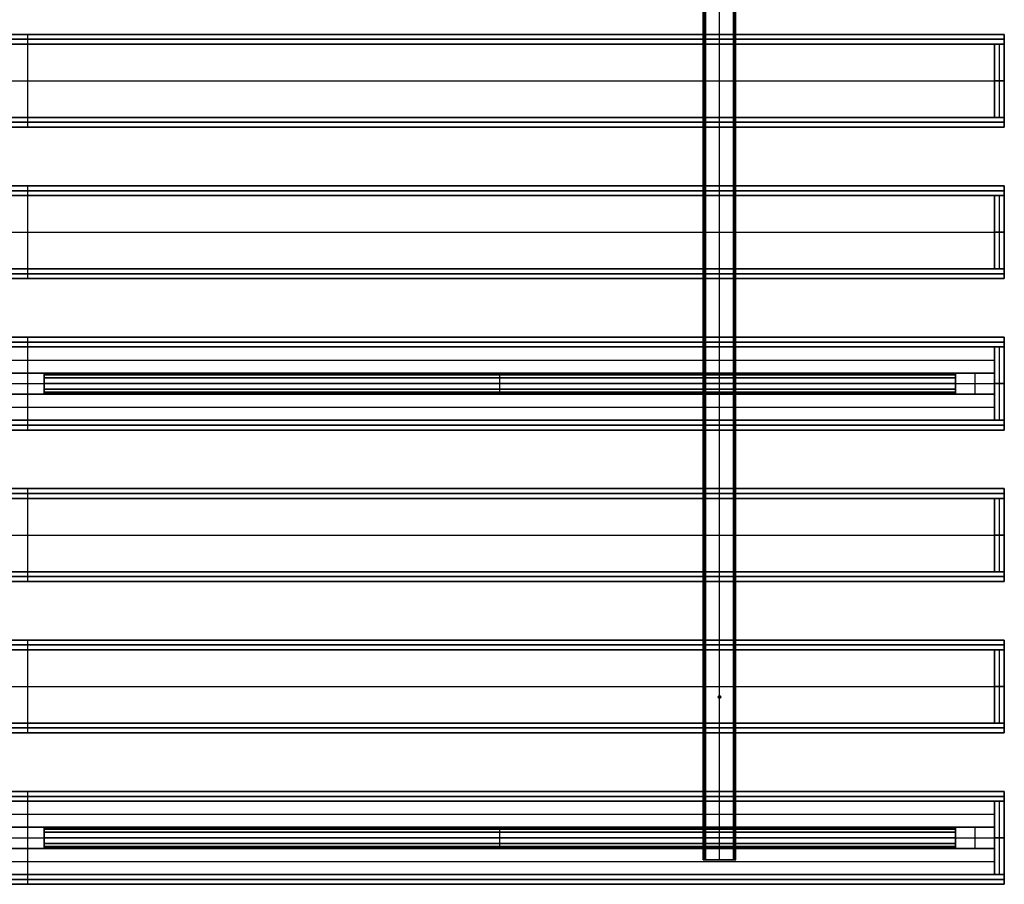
# Model space of a CAD drawing. Header units: millimetres. Extents: x -1200 to 1200, y -1080 to 1080.
# Tile 3 of 4: x -10 to 1200, y -1080 to -18. Entities that reach past the tile are written whole.
import ezdxf

# ---------------------------------------------------------------- set-up
doc = ezdxf.new("R2010")
doc.units = ezdxf.units.MM
doc.layers.add('Default', color=7, linetype='Continuous', true_color=0x000000)

msp = doc.modelspace()

# ---------------------------------------------------------------- linework, layer by layer
at = {"layer": 'Default', "color": 250, "true_color": 0x222933}
for p, q in [((830, 1050, 255), (830, -1050, 255)), ((831.5, -1050, 240), (831.5, 1050, 240)), ((833, -1050, 253.5), (833, 1050, 253.5)), ((850, -1050, 267), (850, 1050, 267)), ((850, -1050, 270), (850, 1050, 270)), ((867, 1050, 253.5), (867, -1050, 253.5)), ((868.5, -1050, 240), (868.5, 1050, 240)), ((870, -1050, 255), (870, 1050, 255)), ((830, -1050, 255), (833, -1050, 255)), ((850, -1050, 267), (850, -1050, 270)), ((867, -1050, 255), (870, -1050, 255))]:
    msp.add_line(p, q, dxfattribs=at)
at = {"layer": 'Default', "color": 159, "true_color": 0x303b47}
for p, q in [((-1200, -36, 180), (1200, -36, 180)), ((0, -48, 240), (0, -36, 240)), ((0, -48, 120), (0, -36, 120)), ((0, -36, 240), (0, -36, 120)), ((1200, -48, 180), (1200, -36, 180)), ((-1200, -42, 240), (1200, -42, 240)), ((1200, -42, 120), (-1200, -42, 120)), ((-1200, -48, 126), (1200, -48, 126)), ((-1200, -48, 180), (1200, -48, 180)), ((0, -48, 120), (0, -48, 132)), ((0, -138, 120), (0, -48, 120)), ((0, -138, 132), (0, -48, 132)), ((0, -48, 240), (0, -48, 120)), ((1188, -48, 180), (1200, -48, 180)), ((1188, -138, 180), (1188, -48, 180)), ((1194, -138, 132), (1194, -48, 132)), ((1194, -48, 132), (1194, -48, 228)), ((1194, -138, 228), (1194, -48, 228)), ((1200, -42, 120), (1200, -42, 240)), ((1200, -138, 126), (1200, -48, 126)), ((1200, -138, 180), (1200, -48, 180)), ((-1200, -93, 120), (1200, -93, 120)), ((-1200, -93, 132), (1200, -93, 132)), ((1200, -93, 132), (1188, -93, 132)), ((1188, -93, 228), (1200, -93, 228)), ((1188, -93, 132), (1188, -93, 228)), ((1200, -93, 120), (1200, -93, 132)), ((1200, -93, 132), (1200, -93, 228)), ((-1200, -138, 126), (1200, -138, 126)), ((-1200, -138, 180), (1200, -138, 180)), ((-1200, -144, 240), (1200, -144, 240)), ((1200, -144, 120), (-1200, -144, 120)), ((0, -138, 132), (0, -138, 120)), ((0, -150, 240), (0, -138, 240)), ((0, -150, 120), (0, -138, 120)), ((0, -138, 240), (0, -138, 120)), ((1188, -138, 180), (1200, -138, 180)), ((1194, -138, 228), (1194, -138, 132)), ((1200, -150, 180), (1200, -138, 180)), ((1200, -144, 120), (1200, -144, 240)), ((-1200, -150, 180), (1200, -150, 180)), ((0, -150, 240), (0, -150, 120)), ((-1200, -594, 180), (1200, -594, 180)), ((-1200, -600, 240), (1200, -600, 240)), ((1200, -600, 120), (-1200, -600, 120)), ((0, -606, 240), (0, -594, 240)), ((0, -606, 120), (0, -594, 120)), ((0, -594, 240), (0, -594, 120)), ((1200, -606, 180), (1200, -594, 180)), ((1200, -600, 120), (1200, -600, 240)), ((-1200, -606, 126), (1200, -606, 126)), ((-1200, -606, 180), (1200, -606, 180)), ((0, -606, 120), (0, -606, 132)), ((0, -696, 120), (0, -606, 120)), ((0, -696, 132), (0, -606, 132)), ((0, -606, 240), (0, -606, 120)), ((1188, -606, 180), (1200, -606, 180)), ((1188, -696, 180), (1188, -606, 180)), ((1194, -696, 132), (1194, -606, 132)), ((1194, -606, 132), (1194, -606, 228)), ((1194, -696, 228), (1194, -606, 228)), ((1200, -696, 126), (1200, -606, 126)), ((1200, -696, 180), (1200, -606, 180)), ((-1200, -651, 120), (1200, -651, 120)), ((-1200, -651, 132), (1200, -651, 132)), ((1200, -651, 132), (1188, -651, 132)), ((1188, -651, 228), (1200, -651, 228)), ((1188, -651, 132), (1188, -651, 228)), ((1200, -651, 120), (1200, -651, 132)), ((1200, -651, 132), (1200, -651, 228)), ((-1200, -696, 126), (1200, -696, 126)), ((-1200, -696, 180), (1200, -696, 180)), ((0, -696, 132), (0, -696, 120)), ((0, -708, 240), (0, -696, 240)), ((0, -708, 120), (0, -696, 120)), ((0, -696, 240), (0, -696, 120)), ((1188, -696, 180), (1200, -696, 180)), ((1194, -696, 228), (1194, -696, 132)), ((1200, -708, 180), (1200, -696, 180)), ((-1200, -702, 240), (1200, -702, 240)), ((1200, -702, 120), (-1200, -702, 120)), ((-1200, -708, 180), (1200, -708, 180)), ((0, -708, 240), (0, -708, 120)), ((1200, -702, 120), (1200, -702, 240))]:
    msp.add_line(p, q, dxfattribs=at)
at = {"layer": 'Default', "color": 159, "true_color": 0x293442}
for p, q in [((-1200, -48, 234), (1200, -48, 234)), ((0, -48, 228), (0, -48, 240)), ((0, -138, 228), (0, -48, 228)), ((0, -138, 240), (0, -48, 240)), ((1200, -138, 234), (1200, -48, 234)), ((-1200, -93, 228), (1200, -93, 228)), ((-1200, -93, 240), (1200, -93, 240)), ((1200, -93, 228), (1200, -93, 240)), ((-1200, -138, 234), (1200, -138, 234)), ((0, -138, 240), (0, -138, 228)), ((-1200, -234, 234), (1200, -234, 234)), ((0, -234, 228), (0, -234, 240)), ((0, -324, 228), (0, -234, 228)), ((0, -324, 240), (0, -234, 240)), ((1200, -324, 234), (1200, -234, 234)), ((-1200, -279, 228), (1200, -279, 228)), ((-1200, -279, 240), (1200, -279, 240)), ((1200, -279, 228), (1200, -279, 240)), ((-1200, -324, 234), (1200, -324, 234)), ((0, -324, 240), (0, -324, 228)), ((-1200, -420, 234), (1200, -420, 234)), ((0, -420, 228), (0, -420, 240)), ((0, -510, 228), (0, -420, 228)), ((0, -510, 240), (0, -420, 240)), ((1200, -510, 234), (1200, -420, 234)), ((-1200, -465, 228), (1200, -465, 228)), ((-1200, -465, 240), (1200, -465, 240)), ((1200, -465, 228), (1200, -465, 240)), ((-1200, -510, 234), (1200, -510, 234)), ((0, -510, 240), (0, -510, 228)), ((-1200, -606, 234), (1200, -606, 234)), ((0, -606, 228), (0, -606, 240)), ((0, -696, 228), (0, -606, 228)), ((0, -696, 240), (0, -606, 240)), ((1200, -696, 234), (1200, -606, 234)), ((-1200, -651, 228), (1200, -651, 228)), ((-1200, -651, 240), (1200, -651, 240)), ((1200, -651, 228), (1200, -651, 240)), ((-1200, -696, 234), (1200, -696, 234)), ((0, -696, 240), (0, -696, 228)), ((-1200, -792, 234), (1200, -792, 234)), ((0, -792, 228), (0, -792, 240)), ((0, -882, 228), (0, -792, 228)), ((0, -882, 240), (0, -792, 240)), ((1200, -882, 234), (1200, -792, 234)), ((-1200, -837, 228), (1200, -837, 228)), ((-1200, -837, 240), (1200, -837, 240)), ((1200, -837, 228), (1200, -837, 240)), ((-1200, -882, 234), (1200, -882, 234)), ((0, -882, 240), (0, -882, 228)), ((-1200, -978, 234), (1200, -978, 234)), ((0, -978, 228), (0, -978, 240)), ((0, -1068, 228), (0, -978, 228)), ((0, -1068, 240), (0, -978, 240)), ((1200, -1068, 234), (1200, -978, 234)), ((-1200, -1023, 228), (1200, -1023, 228)), ((-1200, -1023, 240), (1200, -1023, 240)), ((1200, -1023, 228), (1200, -1023, 240)), ((-1200, -1068, 234), (1200, -1068, 234)), ((0, -1068, 240), (0, -1068, 228))]:
    msp.add_line(p, q, dxfattribs=at)
at = {"layer": 'Default', "color": 251, "true_color": 0x535b60}
for p, q in [((-1200, -222, 150), (1200, -222, 150)), ((-1200, -228, 240), (1200, -228, 240)), ((1200, -228, 60), (-1200, -228, 60)), ((0, -234, 240), (0, -222, 240)), ((0, -234, 60), (0, -222, 60)), ((0, -222, 240), (0, -222, 60)), ((1200, -234, 150), (1200, -222, 150)), ((1200, -228, 60), (1200, -228, 240)), ((-1200, -234, 66), (1200, -234, 66)), ((-1200, -234, 150), (1200, -234, 150)), ((0, -234, 60), (0, -234, 72)), ((0, -324, 60), (0, -234, 60)), ((0, -324, 72), (0, -234, 72)), ((0, -234, 240), (0, -234, 60)), ((1188, -234, 150), (1200, -234, 150)), ((1188, -324, 150), (1188, -234, 150)), ((1194, -324, 72), (1194, -234, 72)), ((1194, -234, 72), (1194, -234, 228)), ((1194, -324, 228), (1194, -234, 228)), ((1200, -324, 66), (1200, -234, 66)), ((1200, -324, 150), (1200, -234, 150)), ((-1200, -279, 60), (1200, -279, 60)), ((-1200, -279, 72), (1200, -279, 72)), ((1200, -279, 72), (1188, -279, 72)), ((1188, -279, 228), (1200, -279, 228)), ((1188, -279, 72), (1188, -279, 228)), ((1200, -279, 60), (1200, -279, 72)), ((1200, -279, 72), (1200, -279, 228)), ((-1200, -324, 66), (1200, -324, 66)), ((-1200, -324, 150), (1200, -324, 150)), ((0, -324, 72), (0, -324, 60)), ((0, -336, 240), (0, -324, 240)), ((0, -336, 60), (0, -324, 60)), ((0, -324, 240), (0, -324, 60)), ((1188, -324, 150), (1200, -324, 150)), ((1194, -324, 228), (1194, -324, 72)), ((1200, -336, 150), (1200, -324, 150)), ((-1200, -330, 240), (1200, -330, 240)), ((1200, -330, 60), (-1200, -330, 60)), ((-1200, -336, 150), (1200, -336, 150)), ((0, -336, 240), (0, -336, 60)), ((1200, -330, 60), (1200, -330, 240)), ((-1200, -780, 150), (1200, -780, 150)), ((-1200, -786, 240), (1200, -786, 240)), ((1200, -786, 60), (-1200, -786, 60)), ((0, -792, 240), (0, -780, 240)), ((0, -792, 60), (0, -780, 60)), ((0, -780, 240), (0, -780, 60)), ((1200, -792, 150), (1200, -780, 150)), ((1200, -786, 60), (1200, -786, 240)), ((-1200, -792, 66), (1200, -792, 66)), ((-1200, -792, 150), (1200, -792, 150)), ((0, -792, 60), (0, -792, 72)), ((0, -882, 60), (0, -792, 60)), ((0, -882, 72), (0, -792, 72)), ((0, -792, 240), (0, -792, 60)), ((1188, -792, 150), (1200, -792, 150)), ((1188, -882, 150), (1188, -792, 150)), ((1194, -882, 72), (1194, -792, 72)), ((1194, -792, 72), (1194, -792, 228)), ((1194, -882, 228), (1194, -792, 228)), ((1200, -882, 66), (1200, -792, 66)), ((1200, -882, 150), (1200, -792, 150)), ((-1200, -837, 60), (1200, -837, 60)), ((-1200, -837, 72), (1200, -837, 72)), ((1200, -837, 72), (1188, -837, 72)), ((1188, -837, 228), (1200, -837, 228)), ((1188, -837, 72), (1188, -837, 228)), ((1200, -837, 60), (1200, -837, 72)), ((1200, -837, 72), (1200, -837, 228)), ((-1200, -882, 66), (1200, -882, 66)), ((-1200, -882, 150), (1200, -882, 150)), ((0, -882, 72), (0, -882, 60)), ((0, -894, 240), (0, -882, 240)), ((0, -894, 60), (0, -882, 60)), ((0, -882, 240), (0, -882, 60)), ((1188, -882, 150), (1200, -882, 150)), ((1194, -882, 228), (1194, -882, 72)), ((1200, -894, 150), (1200, -882, 150)), ((-1200, -888, 240), (1200, -888, 240)), ((1200, -888, 60), (-1200, -888, 60)), ((-1200, -894, 150), (1200, -894, 150)), ((0, -894, 240), (0, -894, 60)), ((1200, -888, 60), (1200, -888, 240))]:
    msp.add_line(p, q, dxfattribs=at)
at = {"layer": 'Default', "color": 169, "true_color": 0x202e45}
for p, q in [((-1200, -408, 120), (1200, -408, 120)), ((0, -420, 240), (0, -408, 240)), ((0, -420), (0, -408)), ((0, -408, 240), (0, -408)), ((1200, -420, 120), (1200, -408, 120)), ((-1200, -414, 240), (1200, -414, 240)), ((1200, -414), (-1200, -414)), ((-1200, -420, 120), (1200, -420, 120)), ((-1188, -420, 6), (1188, -420, 6)), ((0, -420), (0, -420, 12)), ((0, -452), (0, -420)), ((0, -452, 12), (0, -420, 12)), ((0, -420, 240), (0, -420)), ((1188, -452, 6), (1188, -420, 6)), ((1188, -420, 114), (1200, -420, 114)), ((1188, -510, 114), (1188, -420, 114)), ((1194, -510), (1194, -420)), ((1194, -420), (1194, -420, 228)), ((1194, -510, 228), (1194, -420, 228)), ((1200, -414), (1200, -414, 240)), ((1200, -510, 114), (1200, -420, 114)), ((-1188, -436), (1188, -436)), ((-1188, -436, 12), (1188, -436, 12)), ((1188, -436), (1188, -436, 12)), ((-1188, -452, 6), (1188, -452, 6)), ((-20, -452, 6), (20, -452, 6)), ((0, -452), (0, -452, 12)), ((0, -478), (0, -452)), ((0, -478, 12), (0, -452, 12)), ((0, -452, 12), (0, -452)), ((20, -478, 6), (20, -452, 6)), ((1140, -452, 6), (1188, -452, 6)), ((1140, -452, 6), (1140, -478, 6)), ((1164, -452), (1164, -452, 12)), ((1164, -478), (1164, -452)), ((1164, -478, 12), (1164, -452, 12)), ((1188, -478, 6), (1188, -452, 6)), ((-20, -465), (20, -465)), ((-20, -465, 12), (20, -465, 12)), ((20, -465), (20, -465, 12)), ((1140, -465), (1140, -465, 12)), ((1140, -465), (1188, -465)), ((1140, -465, 12), (1188, -465, 12)), ((1188, -465), (1188, -465, 12)), ((1200, -465), (1188, -465)), ((1188, -465, 228), (1200, -465, 228)), ((1188, -465), (1188, -465, 228)), ((1200, -465), (1200, -465, 228)), ((-1188, -478, 6), (1188, -478, 6)), ((-20, -478, 6), (20, -478, 6)), ((0, -478, 12), (0, -478)), ((0, -478), (0, -478, 12)), ((0, -510), (0, -478)), ((0, -510, 12), (0, -478, 12)), ((1140, -478, 6), (1188, -478, 6)), ((1164, -478, 12), (1164, -478)), ((1188, -510, 6), (1188, -478, 6)), ((-1188, -494), (1188, -494)), ((-1188, -494, 12), (1188, -494, 12)), ((1188, -494), (1188, -494, 12)), ((-1200, -510, 120), (1200, -510, 120)), ((-1200, -516, 240), (1200, -516, 240)), ((1200, -516), (-1200, -516)), ((-1188, -510, 6), (1188, -510, 6)), ((0, -510, 12), (0, -510)), ((0, -522, 240), (0, -510, 240)), ((0, -522), (0, -510)), ((0, -510, 240), (0, -510)), ((1188, -510, 114), (1200, -510, 114)), ((1194, -510, 228), (1194, -510)), ((1200, -522, 120), (1200, -510, 120)), ((1200, -516), (1200, -516, 240)), ((-1200, -522, 120), (1200, -522, 120)), ((0, -522, 240), (0, -522)), ((-1200, -966, 120), (1200, -966, 120)), ((0, -978, 240), (0, -966, 240)), ((0, -978), (0, -966)), ((0, -966, 240), (0, -966)), ((1200, -978, 120), (1200, -966, 120)), ((-1200, -972, 240), (1200, -972, 240)), ((1200, -972), (-1200, -972)), ((-1200, -978, 120), (1200, -978, 120)), ((-1188, -978, 6), (1188, -978, 6)), ((0, -978), (0, -978, 12)), ((0, -1010), (0, -978)), ((0, -1010, 12), (0, -978, 12)), ((0, -978, 240), (0, -978)), ((1188, -1010, 6), (1188, -978, 6)), ((1188, -978, 114), (1200, -978, 114)), ((1188, -1068, 114), (1188, -978, 114)), ((1194, -1068), (1194, -978)), ((1194, -978), (1194, -978, 228)), ((1194, -1068, 228), (1194, -978, 228)), ((1200, -972), (1200, -972, 240)), ((1200, -1068, 114), (1200, -978, 114)), ((-1188, -994), (1188, -994)), ((-1188, -994, 12), (1188, -994, 12)), ((1188, -994), (1188, -994, 12)), ((-1188, -1010, 6), (1188, -1010, 6)), ((-20, -1010, 6), (20, -1010, 6)), ((0, -1010), (0, -1010, 12)), ((0, -1036), (0, -1010)), ((0, -1036, 12), (0, -1010, 12)), ((0, -1010, 12), (0, -1010)), ((20, -1036, 6), (20, -1010, 6)), ((1140, -1010, 6), (1188, -1010, 6)), ((1140, -1010, 6), (1140, -1036, 6)), ((1164, -1010), (1164, -1010, 12)), ((1164, -1036), (1164, -1010)), ((1164, -1036, 12), (1164, -1010, 12)), ((1188, -1036, 6), (1188, -1010, 6)), ((-20, -1023), (20, -1023)), ((-20, -1023, 12), (20, -1023, 12)), ((20, -1023), (20, -1023, 12)), ((1140, -1023), (1140, -1023, 12)), ((1140, -1023), (1188, -1023)), ((1140, -1023, 12), (1188, -1023, 12)), ((1188, -1023), (1188, -1023, 12)), ((1200, -1023), (1188, -1023)), ((1188, -1023, 228), (1200, -1023, 228)), ((1188, -1023), (1188, -1023, 228)), ((1200, -1023), (1200, -1023, 228)), ((-1188, -1036, 6), (1188, -1036, 6)), ((-20, -1036, 6), (20, -1036, 6)), ((0, -1036, 12), (0, -1036)), ((0, -1036), (0, -1036, 12)), ((0, -1068), (0, -1036)), ((0, -1068, 12), (0, -1036, 12)), ((1140, -1036, 6), (1188, -1036, 6)), ((1164, -1036, 12), (1164, -1036)), ((1188, -1068, 6), (1188, -1036, 6)), ((-1188, -1052), (1188, -1052)), ((-1188, -1052, 12), (1188, -1052, 12)), ((1188, -1052), (1188, -1052, 12)), ((-1200, -1068, 120), (1200, -1068, 120)), ((-1200, -1074, 240), (1200, -1074, 240)), ((1200, -1074), (-1200, -1074)), ((-1188, -1068, 6), (1188, -1068, 6)), ((0, -1068, 12), (0, -1068)), ((0, -1080, 240), (0, -1068, 240)), ((0, -1080), (0, -1068)), ((0, -1068, 240), (0, -1068)), ((1188, -1068, 114), (1200, -1068, 114)), ((1194, -1068, 228), (1194, -1068)), ((1200, -1080, 120), (1200, -1068, 120)), ((1200, -1074), (1200, -1074, 240)), ((-1200, -1080, 120), (1200, -1080, 120)), ((0, -1080, 240), (0, -1080))]:
    msp.add_line(p, q, dxfattribs=at)
at = {"layer": 'Default', "color": 250, "true_color": 0x181e26}
for p, q in [((20, -452, 11), (1140, -452, 11)), ((20, -454, 11), (20, -452, 11)), ((1140, -453), (20, -453)), ((20, -454, 10), (1140, -454, 10)), ((580, -454), (580, -452)), ((580, -452), (580, -452, 22)), ((580, -478, 22), (580, -452, 22)), ((580, -476, 20), (580, -454, 20)), ((580, -454, 20), (580, -454)), ((1140, -454, 11), (1140, -452, 11)), ((1140, -465, 20), (20, -465, 20)), ((20, -465, 22), (1140, -465, 22)), ((20, -465, 20), (20, -465, 22)), ((1140, -465, 20), (1140, -465, 22)), ((20, -476, 10), (1140, -476, 10)), ((20, -478, 11), (20, -476, 11)), ((1140, -477), (20, -477)), ((20, -478, 11), (1140, -478, 11)), ((580, -476), (580, -476, 20)), ((580, -478), (580, -476)), ((580, -478, 22), (580, -478)), ((1140, -478, 11), (1140, -476, 11)), ((20, -1010, 11), (1140, -1010, 11)), ((20, -1012, 11), (20, -1010, 11)), ((1140, -1011), (20, -1011)), ((20, -1012, 10), (1140, -1012, 10)), ((580, -1012), (580, -1010)), ((580, -1010), (580, -1010, 22)), ((580, -1036, 22), (580, -1010, 22)), ((580, -1034, 20), (580, -1012, 20)), ((580, -1012, 20), (580, -1012)), ((1140, -1012, 11), (1140, -1010, 11)), ((1140, -1023, 20), (20, -1023, 20)), ((20, -1023, 22), (1140, -1023, 22)), ((20, -1023, 20), (20, -1023, 22)), ((1140, -1023, 20), (1140, -1023, 22)), ((20, -1034, 10), (1140, -1034, 10)), ((20, -1036, 11), (20, -1034, 11)), ((1140, -1035), (20, -1035)), ((20, -1036, 11), (1140, -1036, 11)), ((580, -1034), (580, -1034, 20)), ((580, -1036), (580, -1034)), ((580, -1036, 22), (580, -1036)), ((1140, -1036, 11), (1140, -1034, 11))]:
    msp.add_line(p, q, dxfattribs=at)
at = {"layer": 'Default', "color": 254, "true_color": 0xfff1cd}
for p, q in [((20, -454.3, 2.5), (1140, -454.3, 2.5)), ((20, -454.3, 2.5), (20, -475.7, 2.5)), ((580, -454.3, 1), (580, -454.3, 4)), ((580, -475.7, 1), (580, -454.3, 1)), ((580, -475.7, 4), (580, -454.3, 4)), ((1140, -475.7, 2.5), (1140, -454.3, 2.5)), ((20, -465, 1), (20, -465, 4)), ((20, -465, 1), (1140, -465, 1)), ((20, -465, 4), (1140, -465, 4)), ((1140, -465, 1), (1140, -465, 4)), ((20, -475.7, 2.5), (1140, -475.7, 2.5)), ((580, -475.7, 4), (580, -475.7, 1)), ((20, -1012.3, 2.5), (1140, -1012.3, 2.5)), ((20, -1012.3, 2.5), (20, -1033.7, 2.5)), ((580, -1012.3, 1), (580, -1012.3, 4)), ((580, -1033.7, 1), (580, -1012.3, 1)), ((580, -1033.7, 4), (580, -1012.3, 4)), ((1140, -1033.7, 2.5), (1140, -1012.3, 2.5)), ((20, -1023, 1), (20, -1023, 4)), ((20, -1023, 1), (1140, -1023, 1)), ((20, -1023, 4), (1140, -1023, 4)), ((1140, -1023, 1), (1140, -1023, 4)), ((20, -1033.7, 2.5), (1140, -1033.7, 2.5)), ((580, -1033.7, 4), (580, -1033.7, 1))]:
    msp.add_line(p, q, dxfattribs=at)
at = {"layer": 'Default', "color": 9, "true_color": 0xd9cfac}
for p, q in [((20, -458, 19.5), (1140, -458, 19.5)), ((20, -458, 19.5), (20, -472, 19.5)), ((580, -458, 19), (580, -458, 20)), ((580, -472, 19), (580, -458, 19)), ((580, -472, 20), (580, -458, 20)), ((1140, -472, 19.5), (1140, -458, 19.5)), ((20, -465, 19), (20, -465, 20)), ((20, -465, 19), (1140, -465, 19)), ((20, -465, 20), (1140, -465, 20)), ((1140, -465, 19), (1140, -465, 20)), ((20, -472, 19.5), (1140, -472, 19.5)), ((580, -472, 20), (580, -472, 19)), ((20, -1016, 19.5), (1140, -1016, 19.5)), ((20, -1016, 19.5), (20, -1030, 19.5)), ((580, -1016, 19), (580, -1016, 20)), ((580, -1030, 19), (580, -1016, 19)), ((580, -1030, 20), (580, -1016, 20)), ((1140, -1030, 19.5), (1140, -1016, 19.5)), ((20, -1023, 19), (20, -1023, 20)), ((20, -1023, 19), (1140, -1023, 19)), ((20, -1023, 20), (1140, -1023, 20)), ((1140, -1023, 19), (1140, -1023, 20)), ((20, -1030, 19.5), (1140, -1030, 19.5)), ((580, -1030, 20), (580, -1030, 19))]:
    msp.add_line(p, q, dxfattribs=at)
at = {"layer": 'Default', "color": 253, "true_color": 0x929aa2}
for p, q in [((848.5, -850, 270), (848.5, -850, 570)), ((848.5, -850, 270), (851.5, -850, 270)), ((848.5, -850, 570), (851.5, -850, 570)), ((850, -848.5, 270), (850, -848.5, 570)), ((850, -851.5, 270), (850, -848.5, 270)), ((850, -851.5, 570), (850, -848.5, 570)), ((850, -851.5, 270), (850, -851.5, 570)), ((851.5, -850, 270), (851.5, -850, 570))]:
    msp.add_line(p, q, dxfattribs=at)
for centre in [(850, -850, 270), (850, -850, 420)]:
    msp.add_circle(centre, 1.5, dxfattribs=at)
at = {"layer": 'Default', "color": 253, "true_color": 0x929aa2, "extrusion": (0, 0, -1)}
msp.add_circle((-850, -850, -570), 1.5, dxfattribs=at)
at = {"layer": 'Default', "color": 250, "true_color": 0x222933}
for points in [[(830, -1050, 240), (830, 0, 240), (830, 1050, 240)], [(830, -1050, 270), (830, 0, 270), (830, 1050, 270)], [(833, -1050, 267), (833, 0, 267), (833, 1050, 267)], [(833, -1050, 240), (833, 0, 240), (833, 1050, 240)], [(867, -1050, 267), (867, 0, 267), (867, 1050, 267)], [(867, 1050, 240), (867, 0, 240), (867, -1050, 240)], [(870, -1050, 270), (870, 0, 270), (870, 1050, 270)], [(870, -1050, 240), (870, 0, 240), (870, 1050, 240)], [(833, -1050, 240), (831.5, -1050, 240), (830, -1050, 240)], [(830, -1050, 240), (830, -1050, 255), (830, -1050, 270)], [(830, -1050, 270), (850, -1050, 270), (870, -1050, 270)], [(867, -1050, 267), (850, -1050, 267), (833, -1050, 267)], [(833, -1050, 267), (833, -1050, 253.5), (833, -1050, 240)], [(867, -1050, 240), (867, -1050, 253.5), (867, -1050, 267)], [(870, -1050, 240), (868.5, -1050, 240), (867, -1050, 240)], [(870, -1050, 270), (870, -1050, 255), (870, -1050, 240)]]:
    msp.add_open_spline(points, degree=2, dxfattribs=at)
at = {"layer": 'Default', "color": 159, "true_color": 0x303b47}
for points in [[(1200, -36, 240), (0, -36, 240), (-1200, -36, 240)], [(-1200, -36, 120), (0, -36, 120), (1200, -36, 120)], [(1200, -36, 120), (1200, -36, 180), (1200, -36, 240)], [(1200, -36, 240), (1200, -42, 240), (1200, -48, 240)], [(1200, -48, 120), (1200, -42, 120), (1200, -36, 120)], [(1200, -48, 120), (0, -48, 120), (-1200, -48, 120)], [(-1200, -48, 132), (0, -48, 132), (1200, -48, 132)], [(-1200, -48, 240), (0, -48, 240), (1200, -48, 240)], [(1200, -48, 120), (0, -48, 120), (-1200, -48, 120)], [(1188, -138, 132), (1188, -93, 132), (1188, -48, 132)], [(1188, -48, 132), (1194, -48, 132), (1200, -48, 132)], [(1188, -48, 132), (1188, -48, 180), (1188, -48, 228)], [(1188, -48, 228), (1194, -48, 228), (1200, -48, 228)], [(1188, -48, 228), (1188, -93, 228), (1188, -138, 228)], [(1200, -138, 120), (1200, -93, 120), (1200, -48, 120)], [(1200, -48, 120), (1200, -48, 126), (1200, -48, 132)], [(1200, -48, 132), (1200, -93, 132), (1200, -138, 132)], [(1200, -48, 132), (1200, -93, 132), (1200, -138, 132)], [(1200, -48, 228), (1200, -48, 180), (1200, -48, 132)], [(1200, -138, 228), (1200, -93, 228), (1200, -48, 228)], [(1200, -48, 240), (1200, -48, 180), (1200, -48, 120)], [(-1200, -138, 120), (0, -138, 120), (1200, -138, 120)], [(1200, -138, 132), (0, -138, 132), (-1200, -138, 132)], [(1200, -138, 240), (0, -138, 240), (-1200, -138, 240)], [(-1200, -138, 120), (0, -138, 120), (1200, -138, 120)], [(1200, -138, 132), (1194, -138, 132), (1188, -138, 132)], [(1188, -138, 228), (1194, -138, 228), (1200, -138, 228)], [(1188, -138, 228), (1188, -138, 180), (1188, -138, 132)], [(1200, -138, 132), (1200, -138, 126), (1200, -138, 120)], [(1200, -138, 132), (1200, -138, 180), (1200, -138, 228)], [(1200, -138, 120), (1200, -138, 180), (1200, -138, 240)], [(1200, -138, 240), (1200, -144, 240), (1200, -150, 240)], [(1200, -150, 120), (1200, -144, 120), (1200, -138, 120)], [(-1200, -150, 240), (0, -150, 240), (1200, -150, 240)], [(1200, -150, 120), (0, -150, 120), (-1200, -150, 120)], [(1200, -150, 240), (1200, -150, 180), (1200, -150, 120)], [(1200, -594, 240), (0, -594, 240), (-1200, -594, 240)], [(-1200, -594, 120), (0, -594, 120), (1200, -594, 120)], [(1200, -594, 120), (1200, -594, 180), (1200, -594, 240)], [(1200, -594, 240), (1200, -600, 240), (1200, -606, 240)], [(1200, -606, 120), (1200, -600, 120), (1200, -594, 120)], [(1200, -606, 120), (0, -606, 120), (-1200, -606, 120)], [(-1200, -606, 132), (0, -606, 132), (1200, -606, 132)], [(-1200, -606, 240), (0, -606, 240), (1200, -606, 240)], [(1200, -606, 120), (0, -606, 120), (-1200, -606, 120)], [(1188, -696, 132), (1188, -651, 132), (1188, -606, 132)], [(1188, -606, 132), (1194, -606, 132), (1200, -606, 132)], [(1188, -606, 132), (1188, -606, 180), (1188, -606, 228)], [(1188, -606, 228), (1194, -606, 228), (1200, -606, 228)], [(1188, -606, 228), (1188, -651, 228), (1188, -696, 228)], [(1200, -696, 120), (1200, -651, 120), (1200, -606, 120)], [(1200, -606, 120), (1200, -606, 126), (1200, -606, 132)], [(1200, -606, 132), (1200, -651, 132), (1200, -696, 132)], [(1200, -606, 132), (1200, -651, 132), (1200, -696, 132)], [(1200, -606, 228), (1200, -606, 180), (1200, -606, 132)], [(1200, -696, 228), (1200, -651, 228), (1200, -606, 228)], [(1200, -606, 240), (1200, -606, 180), (1200, -606, 120)], [(-1200, -696, 120), (0, -696, 120), (1200, -696, 120)], [(1200, -696, 132), (0, -696, 132), (-1200, -696, 132)], [(1200, -696, 240), (0, -696, 240), (-1200, -696, 240)], [(-1200, -696, 120), (0, -696, 120), (1200, -696, 120)], [(1200, -696, 132), (1194, -696, 132), (1188, -696, 132)], [(1188, -696, 228), (1194, -696, 228), (1200, -696, 228)], [(1188, -696, 228), (1188, -696, 180), (1188, -696, 132)], [(1200, -696, 132), (1200, -696, 126), (1200, -696, 120)], [(1200, -696, 132), (1200, -696, 180), (1200, -696, 228)], [(1200, -696, 120), (1200, -696, 180), (1200, -696, 240)], [(1200, -696, 240), (1200, -702, 240), (1200, -708, 240)], [(1200, -708, 120), (1200, -702, 120), (1200, -696, 120)], [(-1200, -708, 240), (0, -708, 240), (1200, -708, 240)], [(1200, -708, 120), (0, -708, 120), (-1200, -708, 120)], [(1200, -708, 240), (1200, -708, 180), (1200, -708, 120)]]:
    msp.add_open_spline(points, degree=2, dxfattribs=at)
at = {"layer": 'Default', "color": 159, "true_color": 0x293442}
for points in [[(1200, -48, 228), (0, -48, 228), (-1200, -48, 228)], [(-1200, -48, 240), (0, -48, 240), (1200, -48, 240)], [(1200, -138, 228), (1200, -93, 228), (1200, -48, 228)], [(1200, -48, 228), (1200, -48, 234), (1200, -48, 240)], [(1200, -48, 240), (1200, -93, 240), (1200, -138, 240)], [(-1200, -138, 228), (0, -138, 228), (1200, -138, 228)], [(1200, -138, 240), (0, -138, 240), (-1200, -138, 240)], [(1200, -138, 240), (1200, -138, 234), (1200, -138, 228)], [(1200, -234, 228), (0, -234, 228), (-1200, -234, 228)], [(-1200, -234, 240), (0, -234, 240), (1200, -234, 240)], [(1200, -324, 228), (1200, -279, 228), (1200, -234, 228)], [(1200, -234, 228), (1200, -234, 234), (1200, -234, 240)], [(1200, -234, 240), (1200, -279, 240), (1200, -324, 240)], [(-1200, -324, 228), (0, -324, 228), (1200, -324, 228)], [(1200, -324, 240), (0, -324, 240), (-1200, -324, 240)], [(1200, -324, 240), (1200, -324, 234), (1200, -324, 228)], [(1200, -420, 228), (0, -420, 228), (-1200, -420, 228)], [(-1200, -420, 240), (0, -420, 240), (1200, -420, 240)], [(1200, -510, 228), (1200, -465, 228), (1200, -420, 228)], [(1200, -420, 228), (1200, -420, 234), (1200, -420, 240)], [(1200, -420, 240), (1200, -465, 240), (1200, -510, 240)], [(-1200, -510, 228), (0, -510, 228), (1200, -510, 228)], [(1200, -510, 240), (0, -510, 240), (-1200, -510, 240)], [(1200, -510, 240), (1200, -510, 234), (1200, -510, 228)], [(1200, -606, 228), (0, -606, 228), (-1200, -606, 228)], [(-1200, -606, 240), (0, -606, 240), (1200, -606, 240)], [(1200, -696, 228), (1200, -651, 228), (1200, -606, 228)], [(1200, -606, 228), (1200, -606, 234), (1200, -606, 240)], [(1200, -606, 240), (1200, -651, 240), (1200, -696, 240)], [(-1200, -696, 228), (0, -696, 228), (1200, -696, 228)], [(1200, -696, 240), (0, -696, 240), (-1200, -696, 240)], [(1200, -696, 240), (1200, -696, 234), (1200, -696, 228)], [(1200, -792, 228), (0, -792, 228), (-1200, -792, 228)], [(-1200, -792, 240), (0, -792, 240), (1200, -792, 240)], [(1200, -882, 228), (1200, -837, 228), (1200, -792, 228)], [(1200, -792, 228), (1200, -792, 234), (1200, -792, 240)], [(1200, -792, 240), (1200, -837, 240), (1200, -882, 240)], [(-1200, -882, 228), (0, -882, 228), (1200, -882, 228)], [(1200, -882, 240), (0, -882, 240), (-1200, -882, 240)], [(1200, -882, 240), (1200, -882, 234), (1200, -882, 228)], [(1200, -978, 228), (0, -978, 228), (-1200, -978, 228)], [(-1200, -978, 240), (0, -978, 240), (1200, -978, 240)], [(1200, -1068, 228), (1200, -1023, 228), (1200, -978, 228)], [(1200, -978, 228), (1200, -978, 234), (1200, -978, 240)], [(1200, -978, 240), (1200, -1023, 240), (1200, -1068, 240)], [(-1200, -1068, 228), (0, -1068, 228), (1200, -1068, 228)], [(1200, -1068, 240), (0, -1068, 240), (-1200, -1068, 240)], [(1200, -1068, 240), (1200, -1068, 234), (1200, -1068, 228)]]:
    msp.add_open_spline(points, degree=2, dxfattribs=at)
at = {"layer": 'Default', "color": 251, "true_color": 0x535b60}
for points in [[(1200, -222, 240), (0, -222, 240), (-1200, -222, 240)], [(-1200, -222, 60), (0, -222, 60), (1200, -222, 60)], [(1200, -222, 60), (1200, -222, 150), (1200, -222, 240)], [(1200, -222, 240), (1200, -228, 240), (1200, -234, 240)], [(1200, -234, 60), (1200, -228, 60), (1200, -222, 60)], [(1200, -234, 60), (0, -234, 60), (-1200, -234, 60)], [(-1200, -234, 72), (0, -234, 72), (1200, -234, 72)], [(-1200, -234, 240), (0, -234, 240), (1200, -234, 240)], [(1200, -234, 60), (0, -234, 60), (-1200, -234, 60)], [(1188, -324, 72), (1188, -279, 72), (1188, -234, 72)], [(1188, -234, 72), (1194, -234, 72), (1200, -234, 72)], [(1188, -234, 72), (1188, -234, 150), (1188, -234, 228)], [(1188, -234, 228), (1194, -234, 228), (1200, -234, 228)], [(1188, -234, 228), (1188, -279, 228), (1188, -324, 228)], [(1200, -324, 60), (1200, -279, 60), (1200, -234, 60)], [(1200, -234, 60), (1200, -234, 66), (1200, -234, 72)], [(1200, -234, 72), (1200, -279, 72), (1200, -324, 72)], [(1200, -234, 72), (1200, -279, 72), (1200, -324, 72)], [(1200, -234, 228), (1200, -234, 150), (1200, -234, 72)], [(1200, -324, 228), (1200, -279, 228), (1200, -234, 228)], [(1200, -234, 240), (1200, -234, 150), (1200, -234, 60)], [(-1200, -324, 60), (0, -324, 60), (1200, -324, 60)], [(1200, -324, 72), (0, -324, 72), (-1200, -324, 72)], [(1200, -324, 240), (0, -324, 240), (-1200, -324, 240)], [(-1200, -324, 60), (0, -324, 60), (1200, -324, 60)], [(1200, -324, 72), (1194, -324, 72), (1188, -324, 72)], [(1188, -324, 228), (1194, -324, 228), (1200, -324, 228)], [(1188, -324, 228), (1188, -324, 150), (1188, -324, 72)], [(1200, -324, 72), (1200, -324, 66), (1200, -324, 60)], [(1200, -324, 72), (1200, -324, 150), (1200, -324, 228)], [(1200, -324, 60), (1200, -324, 150), (1200, -324, 240)], [(1200, -324, 240), (1200, -330, 240), (1200, -336, 240)], [(1200, -336, 60), (1200, -330, 60), (1200, -324, 60)], [(-1200, -336, 240), (0, -336, 240), (1200, -336, 240)], [(1200, -336, 60), (0, -336, 60), (-1200, -336, 60)], [(1200, -336, 240), (1200, -336, 150), (1200, -336, 60)], [(1200, -780, 240), (0, -780, 240), (-1200, -780, 240)], [(-1200, -780, 60), (0, -780, 60), (1200, -780, 60)], [(1200, -780, 60), (1200, -780, 150), (1200, -780, 240)], [(1200, -780, 240), (1200, -786, 240), (1200, -792, 240)], [(1200, -792, 60), (1200, -786, 60), (1200, -780, 60)], [(1200, -792, 60), (0, -792, 60), (-1200, -792, 60)], [(-1200, -792, 72), (0, -792, 72), (1200, -792, 72)], [(-1200, -792, 240), (0, -792, 240), (1200, -792, 240)], [(1200, -792, 60), (0, -792, 60), (-1200, -792, 60)], [(1188, -882, 72), (1188, -837, 72), (1188, -792, 72)], [(1188, -792, 72), (1194, -792, 72), (1200, -792, 72)], [(1188, -792, 72), (1188, -792, 150), (1188, -792, 228)], [(1188, -792, 228), (1194, -792, 228), (1200, -792, 228)], [(1188, -792, 228), (1188, -837, 228), (1188, -882, 228)], [(1200, -882, 60), (1200, -837, 60), (1200, -792, 60)], [(1200, -792, 60), (1200, -792, 66), (1200, -792, 72)], [(1200, -792, 72), (1200, -837, 72), (1200, -882, 72)], [(1200, -792, 72), (1200, -837, 72), (1200, -882, 72)], [(1200, -792, 228), (1200, -792, 150), (1200, -792, 72)], [(1200, -882, 228), (1200, -837, 228), (1200, -792, 228)], [(1200, -792, 240), (1200, -792, 150), (1200, -792, 60)], [(-1200, -882, 60), (0, -882, 60), (1200, -882, 60)], [(1200, -882, 72), (0, -882, 72), (-1200, -882, 72)], [(1200, -882, 240), (0, -882, 240), (-1200, -882, 240)], [(-1200, -882, 60), (0, -882, 60), (1200, -882, 60)], [(1200, -882, 72), (1194, -882, 72), (1188, -882, 72)], [(1188, -882, 228), (1194, -882, 228), (1200, -882, 228)], [(1188, -882, 228), (1188, -882, 150), (1188, -882, 72)], [(1200, -882, 72), (1200, -882, 66), (1200, -882, 60)], [(1200, -882, 72), (1200, -882, 150), (1200, -882, 228)], [(1200, -882, 60), (1200, -882, 150), (1200, -882, 240)], [(1200, -882, 240), (1200, -888, 240), (1200, -894, 240)], [(1200, -894, 60), (1200, -888, 60), (1200, -882, 60)], [(-1200, -894, 240), (0, -894, 240), (1200, -894, 240)], [(1200, -894, 60), (0, -894, 60), (-1200, -894, 60)], [(1200, -894, 240), (1200, -894, 150), (1200, -894, 60)]]:
    msp.add_open_spline(points, degree=2, dxfattribs=at)
at = {"layer": 'Default', "color": 169, "true_color": 0x202e45}
for points in [[(1200, -408, 240), (0, -408, 240), (-1200, -408, 240)], [(-1200, -408), (0, -408), (1200, -408)], [(1200, -408), (1200, -408, 120), (1200, -408, 240)], [(1200, -408, 240), (1200, -414, 240), (1200, -420, 240)], [(1200, -420), (1200, -414), (1200, -408)], [(-1200, -420, 240), (0, -420, 240), (1200, -420, 240)], [(1200, -420), (0, -420), (-1200, -420)], [(1188, -420), (0, -420), (-1188, -420)], [(-1188, -420, 12), (0, -420, 12), (1188, -420, 12)], [(1188, -452), (1188, -436), (1188, -420)], [(1188, -420), (1188, -420, 6), (1188, -420, 12)], [(1188, -420, 12), (1188, -436, 12), (1188, -452, 12)], [(1188, -510), (1188, -465), (1188, -420)], [(1188, -420), (1194, -420), (1200, -420)], [(1188, -420), (1188, -420, 114), (1188, -420, 228)], [(1188, -420, 228), (1194, -420, 228), (1200, -420, 228)], [(1188, -420, 228), (1188, -465, 228), (1188, -510, 228)], [(1200, -420), (1200, -465), (1200, -510)], [(1200, -420, 228), (1200, -420, 114), (1200, -420)], [(1200, -510, 228), (1200, -465, 228), (1200, -420, 228)], [(1200, -420, 240), (1200, -420, 120), (1200, -420)], [(-1188, -452), (0, -452), (1188, -452)], [(1188, -452, 12), (0, -452, 12), (-1188, -452, 12)], [(20, -452), (0, -452), (-20, -452)], [(-20, -452, 12), (0, -452, 12), (20, -452, 12)], [(20, -478), (20, -465), (20, -452)], [(20, -452), (20, -452, 6), (20, -452, 12)], [(20, -452, 12), (20, -465, 12), (20, -478, 12)], [(1188, -452), (1164, -452), (1140, -452)], [(1140, -452), (1140, -452, 6), (1140, -452, 12)], [(1140, -452, 12), (1164, -452, 12), (1188, -452, 12)], [(1140, -452), (1140, -465), (1140, -478)], [(1140, -478, 12), (1140, -465, 12), (1140, -452, 12)], [(1188, -478), (1188, -465), (1188, -452)], [(1188, -452), (1188, -452, 6), (1188, -452, 12)], [(1188, -452, 12), (1188, -465, 12), (1188, -478, 12)], [(1188, -452, 12), (1188, -452, 6), (1188, -452)], [(1188, -478), (0, -478), (-1188, -478)], [(-1188, -478, 12), (0, -478, 12), (1188, -478, 12)], [(-20, -478), (0, -478), (20, -478)], [(20, -478, 12), (0, -478, 12), (-20, -478, 12)], [(20, -478, 12), (20, -478, 6), (20, -478)], [(1140, -478), (1140, -478, 6), (1140, -478, 12)], [(1140, -478), (1164, -478), (1188, -478)], [(1188, -478, 12), (1164, -478, 12), (1140, -478, 12)], [(1188, -478, 12), (1188, -478, 6), (1188, -478)], [(1188, -510), (1188, -494), (1188, -478)], [(1188, -478), (1188, -478, 6), (1188, -478, 12)], [(1188, -478, 12), (1188, -494, 12), (1188, -510, 12)], [(1200, -510, 240), (0, -510, 240), (-1200, -510, 240)], [(-1200, -510), (0, -510), (1200, -510)], [(-1188, -510), (0, -510), (1188, -510)], [(1188, -510, 12), (0, -510, 12), (-1188, -510, 12)], [(1188, -510, 12), (1188, -510, 6), (1188, -510)], [(1200, -510), (1194, -510), (1188, -510)], [(1188, -510, 228), (1194, -510, 228), (1200, -510, 228)], [(1188, -510, 228), (1188, -510, 114), (1188, -510)], [(1200, -510), (1200, -510, 114), (1200, -510, 228)], [(1200, -510), (1200, -510, 120), (1200, -510, 240)], [(1200, -510, 240), (1200, -516, 240), (1200, -522, 240)], [(1200, -522), (1200, -516), (1200, -510)], [(-1200, -522, 240), (0, -522, 240), (1200, -522, 240)], [(1200, -522), (0, -522), (-1200, -522)], [(1200, -522, 240), (1200, -522, 120), (1200, -522)], [(1200, -966, 240), (0, -966, 240), (-1200, -966, 240)], [(-1200, -966), (0, -966), (1200, -966)], [(1200, -966), (1200, -966, 120), (1200, -966, 240)], [(1200, -966, 240), (1200, -972, 240), (1200, -978, 240)], [(1200, -978), (1200, -972), (1200, -966)], [(-1200, -978, 240), (0, -978, 240), (1200, -978, 240)], [(1200, -978), (0, -978), (-1200, -978)], [(1188, -978), (0, -978), (-1188, -978)], [(-1188, -978, 12), (0, -978, 12), (1188, -978, 12)], [(1188, -1010), (1188, -994), (1188, -978)], [(1188, -978), (1188, -978, 6), (1188, -978, 12)], [(1188, -978, 12), (1188, -994, 12), (1188, -1010, 12)], [(1188, -1068), (1188, -1023), (1188, -978)], [(1188, -978), (1194, -978), (1200, -978)], [(1188, -978), (1188, -978, 114), (1188, -978, 228)], [(1188, -978, 228), (1194, -978, 228), (1200, -978, 228)], [(1188, -978, 228), (1188, -1023, 228), (1188, -1068, 228)], [(1200, -978), (1200, -1023), (1200, -1068)], [(1200, -978, 228), (1200, -978, 114), (1200, -978)], [(1200, -1068, 228), (1200, -1023, 228), (1200, -978, 228)], [(1200, -978, 240), (1200, -978, 120), (1200, -978)], [(-1188, -1010), (0, -1010), (1188, -1010)], [(1188, -1010, 12), (0, -1010, 12), (-1188, -1010, 12)], [(20, -1010), (0, -1010), (-20, -1010)], [(-20, -1010, 12), (0, -1010, 12), (20, -1010, 12)], [(20, -1036), (20, -1023), (20, -1010)], [(20, -1010), (20, -1010, 6), (20, -1010, 12)], [(20, -1010, 12), (20, -1023, 12), (20, -1036, 12)], [(1188, -1010), (1164, -1010), (1140, -1010)], [(1140, -1010), (1140, -1010, 6), (1140, -1010, 12)], [(1140, -1010, 12), (1164, -1010, 12), (1188, -1010, 12)], [(1140, -1010), (1140, -1023), (1140, -1036)], [(1140, -1036, 12), (1140, -1023, 12), (1140, -1010, 12)], [(1188, -1036), (1188, -1023), (1188, -1010)], [(1188, -1010), (1188, -1010, 6), (1188, -1010, 12)], [(1188, -1010, 12), (1188, -1023, 12), (1188, -1036, 12)], [(1188, -1010, 12), (1188, -1010, 6), (1188, -1010)], [(1188, -1036), (0, -1036), (-1188, -1036)], [(-1188, -1036, 12), (0, -1036, 12), (1188, -1036, 12)], [(-20, -1036), (0, -1036), (20, -1036)], [(20, -1036, 12), (0, -1036, 12), (-20, -1036, 12)], [(20, -1036, 12), (20, -1036, 6), (20, -1036)], [(1140, -1036), (1140, -1036, 6), (1140, -1036, 12)], [(1140, -1036), (1164, -1036), (1188, -1036)], [(1188, -1036, 12), (1164, -1036, 12), (1140, -1036, 12)], [(1188, -1036, 12), (1188, -1036, 6), (1188, -1036)], [(1188, -1068), (1188, -1052), (1188, -1036)], [(1188, -1036), (1188, -1036, 6), (1188, -1036, 12)], [(1188, -1036, 12), (1188, -1052, 12), (1188, -1068, 12)], [(1200, -1068, 240), (0, -1068, 240), (-1200, -1068, 240)], [(-1200, -1068), (0, -1068), (1200, -1068)], [(-1188, -1068), (0, -1068), (1188, -1068)], [(1188, -1068, 12), (0, -1068, 12), (-1188, -1068, 12)], [(1188, -1068, 12), (1188, -1068, 6), (1188, -1068)], [(1200, -1068), (1194, -1068), (1188, -1068)], [(1188, -1068, 228), (1194, -1068, 228), (1200, -1068, 228)], [(1188, -1068, 228), (1188, -1068, 114), (1188, -1068)], [(1200, -1068), (1200, -1068, 114), (1200, -1068, 228)], [(1200, -1068), (1200, -1068, 120), (1200, -1068, 240)], [(1200, -1068, 240), (1200, -1074, 240), (1200, -1080, 240)], [(1200, -1080), (1200, -1074), (1200, -1068)], [(-1200, -1080, 240), (0, -1080, 240), (1200, -1080, 240)], [(1200, -1080), (0, -1080), (-1200, -1080)], [(1200, -1080, 240), (1200, -1080, 120), (1200, -1080)]]:
    msp.add_open_spline(points, degree=2, dxfattribs=at)
at = {"layer": 'Default', "color": 250, "true_color": 0x181e26}
for points in [[(20, -454), (20, -453), (20, -452)], [(20, -452), (580, -452), (1140, -452)], [(20, -452), (20, -452, 11), (20, -452, 22)], [(20, -452, 22), (580, -452, 22), (1140, -452, 22)], [(20, -452, 22), (20, -465, 22), (20, -478, 22)], [(20, -476, 20), (20, -465, 20), (20, -454, 20)], [(20, -454, 20), (580, -454, 20), (1140, -454, 20)], [(20, -454, 20), (20, -454, 10), (20, -454)], [(20, -454), (580, -454), (1140, -454)], [(1140, -452), (1140, -453), (1140, -454)], [(1140, -452, 22), (1140, -452, 11), (1140, -452)], [(1140, -478, 22), (1140, -465, 22), (1140, -452, 22)], [(1140, -454, 20), (1140, -465, 20), (1140, -476, 20)], [(1140, -454), (1140, -454, 10), (1140, -454, 20)], [(20, -476), (20, -476, 10), (20, -476, 20)], [(20, -476, 20), (580, -476, 20), (1140, -476, 20)], [(1140, -476), (580, -476), (20, -476)], [(20, -478), (20, -477), (20, -476)], [(20, -478, 22), (580, -478, 22), (1140, -478, 22)], [(20, -478, 22), (20, -478, 11), (20, -478)], [(20, -478), (580, -478), (1140, -478)], [(1140, -476, 20), (1140, -476, 10), (1140, -476)], [(1140, -476), (1140, -477), (1140, -478)], [(1140, -478), (1140, -478, 11), (1140, -478, 22)], [(20, -1012), (20, -1011), (20, -1010)], [(20, -1010), (580, -1010), (1140, -1010)], [(20, -1010), (20, -1010, 11), (20, -1010, 22)], [(20, -1010, 22), (580, -1010, 22), (1140, -1010, 22)], [(20, -1010, 22), (20, -1023, 22), (20, -1036, 22)], [(20, -1034, 20), (20, -1023, 20), (20, -1012, 20)], [(20, -1012, 20), (580, -1012, 20), (1140, -1012, 20)], [(20, -1012, 20), (20, -1012, 10), (20, -1012)], [(20, -1012), (580, -1012), (1140, -1012)], [(1140, -1010), (1140, -1011), (1140, -1012)], [(1140, -1010, 22), (1140, -1010, 11), (1140, -1010)], [(1140, -1036, 22), (1140, -1023, 22), (1140, -1010, 22)], [(1140, -1012, 20), (1140, -1023, 20), (1140, -1034, 20)], [(1140, -1012), (1140, -1012, 10), (1140, -1012, 20)], [(20, -1034), (20, -1034, 10), (20, -1034, 20)], [(20, -1034, 20), (580, -1034, 20), (1140, -1034, 20)], [(1140, -1034), (580, -1034), (20, -1034)], [(20, -1036), (20, -1035), (20, -1034)], [(20, -1036, 22), (580, -1036, 22), (1140, -1036, 22)], [(20, -1036, 22), (20, -1036, 11), (20, -1036)], [(20, -1036), (580, -1036), (1140, -1036)], [(1140, -1034, 20), (1140, -1034, 10), (1140, -1034)], [(1140, -1034), (1140, -1035), (1140, -1036)], [(1140, -1036), (1140, -1036, 11), (1140, -1036, 22)]]:
    msp.add_open_spline(points, degree=2, dxfattribs=at)
at = {"layer": 'Default', "color": 254, "true_color": 0xfff1cd}
for points in [[(1140, -454.3, 1), (580, -454.3, 1), (20, -454.3, 1)], [(20, -454.3, 1), (20, -454.3, 2.5), (20, -454.3, 4)], [(20, -454.3, 4), (580, -454.3, 4), (1140, -454.3, 4)], [(20, -454.3, 1), (20, -465, 1), (20, -475.7, 1)], [(20, -475.7, 4), (20, -465, 4), (20, -454.3, 4)], [(1140, -475.7, 1), (1140, -465, 1), (1140, -454.3, 1)], [(1140, -454.3, 1), (1140, -454.3, 2.5), (1140, -454.3, 4)], [(1140, -454.3, 4), (1140, -465, 4), (1140, -475.7, 4)], [(20, -475.7, 1), (20, -475.7, 2.5), (20, -475.7, 4)], [(20, -475.7, 1), (580, -475.7, 1), (1140, -475.7, 1)], [(1140, -475.7, 4), (580, -475.7, 4), (20, -475.7, 4)], [(1140, -475.7, 4), (1140, -475.7, 2.5), (1140, -475.7, 1)], [(1140, -1012.3, 1), (580, -1012.3, 1), (20, -1012.3, 1)], [(20, -1012.3, 1), (20, -1012.3, 2.5), (20, -1012.3, 4)], [(20, -1012.3, 4), (580, -1012.3, 4), (1140, -1012.3, 4)], [(20, -1012.3, 1), (20, -1023, 1), (20, -1033.7, 1)], [(20, -1033.7, 4), (20, -1023, 4), (20, -1012.3, 4)], [(1140, -1033.7, 1), (1140, -1023, 1), (1140, -1012.3, 1)], [(1140, -1012.3, 1), (1140, -1012.3, 2.5), (1140, -1012.3, 4)], [(1140, -1012.3, 4), (1140, -1023, 4), (1140, -1033.7, 4)], [(20, -1033.7, 1), (20, -1033.7, 2.5), (20, -1033.7, 4)], [(20, -1033.7, 1), (580, -1033.7, 1), (1140, -1033.7, 1)], [(1140, -1033.7, 4), (580, -1033.7, 4), (20, -1033.7, 4)], [(1140, -1033.7, 4), (1140, -1033.7, 2.5), (1140, -1033.7, 1)]]:
    msp.add_open_spline(points, degree=2, dxfattribs=at)
at = {"layer": 'Default', "color": 9, "true_color": 0xd9cfac}
for points in [[(1140, -458, 19), (580, -458, 19), (20, -458, 19)], [(20, -458, 19), (20, -458, 19.5), (20, -458, 20)], [(20, -458, 20), (580, -458, 20), (1140, -458, 20)], [(20, -458, 19), (20, -465, 19), (20, -472, 19)], [(20, -472, 20), (20, -465, 20), (20, -458, 20)], [(1140, -472, 19), (1140, -465, 19), (1140, -458, 19)], [(1140, -458, 19), (1140, -458, 19.5), (1140, -458, 20)], [(1140, -458, 20), (1140, -465, 20), (1140, -472, 20)], [(20, -472, 19), (20, -472, 19.5), (20, -472, 20)], [(20, -472, 19), (580, -472, 19), (1140, -472, 19)], [(1140, -472, 20), (580, -472, 20), (20, -472, 20)], [(1140, -472, 20), (1140, -472, 19.5), (1140, -472, 19)], [(1140, -1016, 19), (580, -1016, 19), (20, -1016, 19)], [(20, -1016, 19), (20, -1016, 19.5), (20, -1016, 20)], [(20, -1016, 20), (580, -1016, 20), (1140, -1016, 20)], [(20, -1016, 19), (20, -1023, 19), (20, -1030, 19)], [(20, -1030, 20), (20, -1023, 20), (20, -1016, 20)], [(1140, -1030, 19), (1140, -1023, 19), (1140, -1016, 19)], [(1140, -1016, 19), (1140, -1016, 19.5), (1140, -1016, 20)], [(1140, -1016, 20), (1140, -1023, 20), (1140, -1030, 20)], [(20, -1030, 19), (20, -1030, 19.5), (20, -1030, 20)], [(20, -1030, 19), (580, -1030, 19), (1140, -1030, 19)], [(1140, -1030, 20), (580, -1030, 20), (20, -1030, 20)], [(1140, -1030, 20), (1140, -1030, 19.5), (1140, -1030, 19)]]:
    msp.add_open_spline(points, degree=2, dxfattribs=at)

doc.saveas('drawing.dxf')
